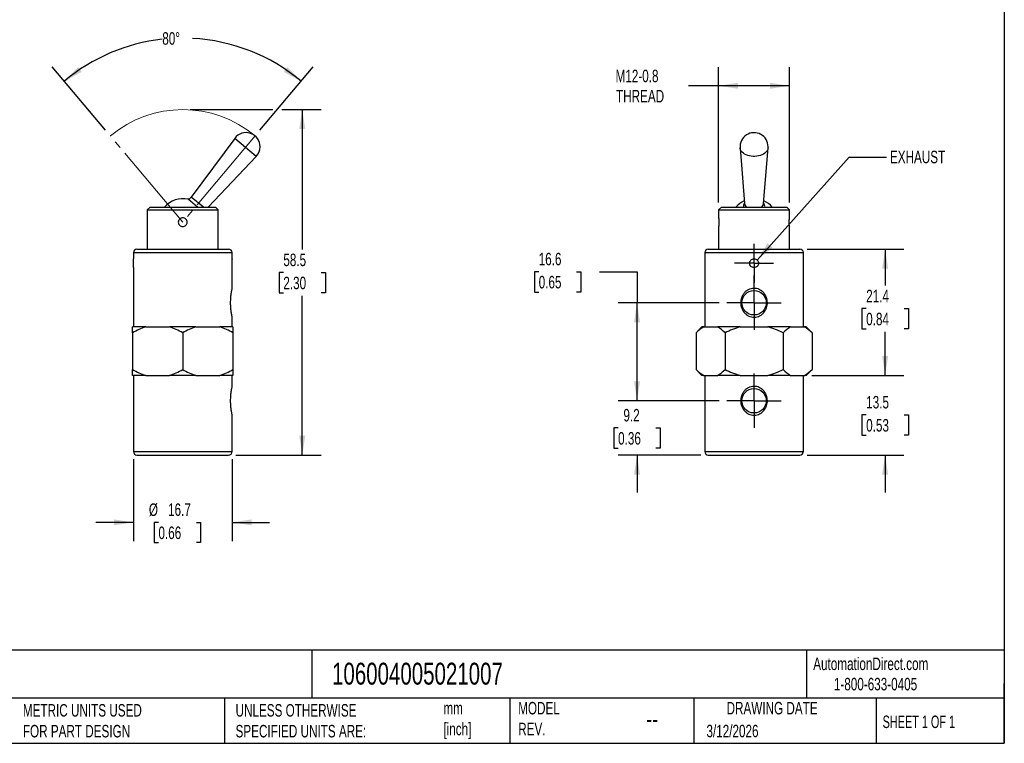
# Model space of a CAD drawing. Header units: millimetres. Extents: x 6 to 273, y 6 to 210.
# Tile 2 of 3: x 106 to 273, y 6 to 129. Entities that reach past the tile are written whole.
import ezdxf

# ---------------------------------------------------------------- set-up
doc = ezdxf.new("R2010")
doc.units = ezdxf.units.MM
doc.linetypes.add('SLD-Center', pattern=[19.05, 15.24, -1.27, 1.27, -1.27])
doc.linetypes.add('SLD-Solid', pattern=[0])
doc.layers.add('CENTER', color=40, linetype='SLD-Center')
doc.layers.add('DIMENSIONS', color=140, linetype='SLD-Solid', lineweight=25)
doc.layers.add('TEXT', color=140, linetype='SLD-Solid', lineweight=25)
doc.styles.add('SLDTEXTSTYLE0', font='TXT', dxfattribs={"width": 0.7})
doc.styles.add('SLDTEXTSTYLE1', font='TXT', dxfattribs={"width": 0.65})
doc.dimstyles.new('SLDDIMSTYLE0', dxfattribs={"dimtxt": 2.158008, "dimasz": 3.302, "dimexe": 0, "dimexo": 0.0625, "dimgap": 0.539502, "dimtad": 0, "dimtih": 1, "dimtoh": 1, "dimdec": 4, "dimzin": 12, "dimdsep": 46, "dimtxsty": 'SLDTEXTSTYLE0', "dimsah": 1, "dimcen": 0.09, "dimadec": 0, "dimazin": 3, "dimtfac": 1, "dimtdec": 0, "dimtofl": 0, "dimtmove": 0, "dimatfit": 3, "dimfxl": 0, "dimfrac": 2, "dimtolj": 1, "dimtzin": 12, "dimarcsym": 0})
doc.dimstyles.new('SLDDIMSTYLE1', dxfattribs={"dimtxt": 2.158008, "dimasz": 3.302, "dimexe": 0, "dimexo": 0.0625, "dimgap": 0.539502, "dimtad": 0, "dimtih": 1, "dimtoh": 1, "dimdec": 1, "dimrnd": 1e-09, "dimzin": 12, "dimdsep": 46, "dimtxsty": 'SLDTEXTSTYLE0', "dimsah": 1, "dimcen": 0.09, "dimadec": 0, "dimazin": 3, "dimtfac": 1, "dimtdec": 1, "dimtofl": 0, "dimtmove": 0, "dimatfit": 3, "dimfxl": 0, "dimfrac": 2, "dimtolj": 1, "dimtzin": 12, "dimarcsym": 0})
doc.dimstyles.new('SLDDIMSTYLE2', dxfattribs={"dimtxt": 2.158008, "dimasz": 3.302, "dimexe": 0, "dimexo": 0.0625, "dimgap": 0.539502, "dimtad": 0, "dimtih": 1, "dimtoh": 1, "dimdec": 1, "dimrnd": 1e-09, "dimzin": 12, "dimdsep": 46, "dimtxsty": 'SLDTEXTSTYLE0', "dimsah": 1, "dimcen": 0.09, "dimadec": 0, "dimazin": 3, "dimtfac": 1, "dimtdec": 1, "dimtmove": 0, "dimatfit": 0, "dimfxl": 0, "dimfrac": 2, "dimtolj": 1, "dimtzin": 12, "dimarcsym": 0})
doc.dimstyles.new('SLDDIMSTYLE3', dxfattribs={"dimtxt": 0.18, "dimasz": 3.302, "dimexe": 0, "dimexo": 0.0625, "dimgap": 0, "dimtad": 0, "dimtih": 1, "dimtoh": 1, "dimdec": 0, "dimrnd": 1e-09, "dimzin": 0, "dimdsep": 46, "dimtxsty": 'Standard', "dimsah": 1, "dimcen": 0.09, "dimadec": 0, "dimazin": 0, "dimtfac": 3.302, "dimtdec": 0, "dimtofl": 0, "dimtmove": 0, "dimatfit": 3, "dimfxl": 0, "dimfrac": 2, "dimtolj": 1, "dimtzin": 0, "dimarcsym": 0})

# ---------------------------------------------------------------- blocks, each defined once
blk = doc.blocks.new('_D')
at = {"layer": 'DIMENSIONS'}
for p, q in [((120.85, 110.21), (111.84, 120.94)), ((147, 110.21), (156.01, 120.94))]:
    blk.add_line(p, q, dxfattribs=at)
for start, end in [(96.3769, 130), (50, 86.9555)]:
    blk.add_arc((133.92, 94.63), 31.18, start, end, dxfattribs=at)
for points in [[(113.88, 118.51), (116.83, 120.09), (116.21, 120.9)], [(153.97, 118.51), (151.63, 120.9), (151.02, 120.09)]]:
    blk.add_solid(points, dxfattribs=at)
at = {"layer": 'DIMENSIONS', "insert": (130.46, 126.81), "char_height": 2.117, "attachment_point": 1, "style": 'SLDTEXTSTYLE0'}
blk.add_mtext('80°', dxfattribs=at)
blk = doc.blocks.new('_D_1')
at = {"layer": 'DIMENSIONS'}
for p, q in [((135.19, 113.7), (149.17, 113.7)), ((150.69, 113.7), (157.35, 113.7)), ((154.17, 113.7), (154.17, 90)), ((150.96, 86.09), (150.24, 86.09)), ((150.24, 86.09), (150.24, 82.66)), ((157.38, 86.09), (158.1, 86.09)), ((158.1, 86.09), (158.1, 82.66)), ((150.24, 82.66), (150.96, 82.66)), ((154.17, 55.18), (154.17, 82.18)), ((158.1, 82.66), (157.38, 82.66)), ((142.94, 55.18), (157.35, 55.18))]:
    blk.add_line(p, q, dxfattribs=at)
for points in [[(154.17, 113.7), (153.66, 110.4), (154.68, 110.4)], [(154.17, 55.18), (154.68, 58.48), (153.66, 58.48)]]:
    blk.add_solid(points, dxfattribs=at)
at = {"layer": 'DIMENSIONS', "char_height": 2.117, "attachment_point": 1, "style": 'SLDTEXTSTYLE0'}
for s, insert in [('58.5', (150.96, 89.3)), ('2.30', (150.96, 85.39))]:
    blk.add_mtext(s, dxfattribs=dict(at, insert=insert))
blk = doc.blocks.new('_D_2')
at = {"layer": 'DIMENSIONS'}
for p, q in [((125.57, 54.51), (125.57, 40.6)), ((142.27, 54.51), (142.27, 40.6)), ((125.57, 43.77), (119.22, 43.77)), ((129.81, 43.77), (129.09, 43.77)), ((129.09, 43.77), (129.09, 40.34)), ((136.23, 43.77), (136.95, 43.77)), ((136.95, 43.77), (136.95, 40.34)), ((142.27, 43.77), (148.62, 43.77)), ((129.09, 40.34), (129.81, 40.34)), ((136.95, 40.34), (136.23, 40.34))]:
    blk.add_line(p, q, dxfattribs=at)
for points in [[(125.57, 43.77), (122.27, 44.28), (122.27, 43.27)], [(142.27, 43.77), (145.58, 43.27), (145.58, 44.28)]]:
    blk.add_solid(points, dxfattribs=at)
at = {"layer": 'DIMENSIONS', "char_height": 2.117, "attachment_point": 1, "style": 'SLDTEXTSTYLE0'}
for s, insert in [('%%c', (128.19, 46.99)), ('16.7', (131.44, 46.99)), ('0.66', (129.81, 43.07))]:
    blk.add_mtext(s, dxfattribs=dict(at, insert=insert))
blk = doc.blocks.new('_D_3')
at = {"layer": 'DIMENSIONS'}
for p, q in [((239.69, 90.08), (256.04, 90.08)), ((252.87, 90.08), (252.87, 83.9)), ((249.66, 79.98), (248.94, 79.98)), ((248.94, 79.98), (248.94, 76.55)), ((256.07, 79.98), (256.8, 79.98)), ((256.8, 79.98), (256.8, 76.55)), ((248.94, 76.55), (249.66, 76.55)), ((252.87, 68.68), (252.87, 76.07)), ((256.8, 76.55), (256.07, 76.55)), ((240.47, 68.68), (256.04, 68.68))]:
    blk.add_line(p, q, dxfattribs=at)
for points in [[(252.87, 90.08), (252.36, 86.77), (253.38, 86.77)], [(252.87, 68.68), (253.38, 71.98), (252.36, 71.98)]]:
    blk.add_solid(points, dxfattribs=at)
at = {"layer": 'DIMENSIONS', "char_height": 2.117, "attachment_point": 1, "style": 'SLDTEXTSTYLE0'}
for s, insert in [('21.4', (249.66, 83.19)), ('0.84', (249.66, 79.28))]:
    blk.add_mtext(s, dxfattribs=dict(at, insert=insert))
blk = doc.blocks.new('_D_4')
at = {"layer": 'DIMENSIONS'}
for p, q in [((252.87, 68.68), (252.87, 75.03)), ((240.47, 68.68), (256.04, 68.68)), ((249.66, 61.98), (248.94, 61.98)), ((248.94, 61.98), (248.94, 58.55)), ((256.07, 61.98), (256.8, 61.98)), ((256.8, 61.98), (256.8, 58.55)), ((248.94, 58.55), (249.66, 58.55)), ((256.8, 58.55), (256.07, 58.55)), ((239.69, 55.18), (256.04, 55.18)), ((252.87, 55.18), (252.87, 48.83))]:
    blk.add_line(p, q, dxfattribs=at)
for points in [[(252.87, 68.68), (253.38, 71.98), (252.36, 71.98)], [(252.87, 55.18), (252.36, 51.87), (253.38, 51.87)]]:
    blk.add_solid(points, dxfattribs=at)
at = {"layer": 'DIMENSIONS', "char_height": 2.117, "attachment_point": 1, "style": 'SLDTEXTSTYLE0'}
for s, insert in [('13.5', (249.66, 65.19)), ('0.53', (249.66, 61.28))]:
    blk.add_mtext(s, dxfattribs=dict(at, insert=insert))
blk = doc.blocks.new('_D_5')
at = {"layer": 'DIMENSIONS'}
for p, q in [((210.86, 64.38), (210.86, 70.73)), ((224.79, 64.38), (207.68, 64.38)), ((207.65, 59.78), (206.93, 59.78)), ((206.93, 59.78), (206.93, 56.35)), ((214.06, 59.78), (214.79, 59.78)), ((214.79, 59.78), (214.79, 56.35)), ((206.93, 56.35), (207.65, 56.35)), ((221.65, 55.18), (207.68, 55.18)), ((210.86, 55.18), (210.86, 48.83)), ((214.79, 56.35), (214.06, 56.35))]:
    blk.add_line(p, q, dxfattribs=at)
for points in [[(210.86, 64.38), (211.36, 67.68), (210.35, 67.68)], [(210.86, 55.18), (210.35, 51.87), (211.36, 51.87)]]:
    blk.add_solid(points, dxfattribs=at)
at = {"layer": 'DIMENSIONS', "char_height": 2.117, "attachment_point": 1, "style": 'SLDTEXTSTYLE0'}
for s, insert in [('9.2', (208.55, 62.99)), ('0.36', (207.65, 59.07))]:
    blk.add_mtext(s, dxfattribs=dict(at, insert=insert))
blk = doc.blocks.new('_D_6')
at = {"layer": 'DIMENSIONS'}
for p, q in [((194.2, 86.23), (193.48, 86.23)), ((193.48, 86.23), (193.48, 82.8)), ((200.62, 86.23), (201.34, 86.23)), ((201.34, 86.23), (201.34, 82.8)), ((204.51, 86.23), (210.86, 86.23)), ((210.86, 86.23), (210.86, 80.98)), ((193.48, 82.8), (194.2, 82.8)), ((201.34, 82.8), (200.62, 82.8)), ((224.79, 80.98), (207.68, 80.98)), ((210.86, 64.38), (210.86, 80.98)), ((224.79, 64.38), (207.68, 64.38))]:
    blk.add_line(p, q, dxfattribs=at)
for points in [[(210.86, 80.98), (210.35, 77.67), (211.36, 77.67)], [(210.86, 64.38), (211.36, 67.68), (210.35, 67.68)]]:
    blk.add_solid(points, dxfattribs=at)
at = {"layer": 'DIMENSIONS', "char_height": 2.117, "attachment_point": 1, "style": 'SLDTEXTSTYLE0'}
for s, insert in [('16.6', (194.2, 89.44)), ('0.65', (194.2, 85.53))]:
    blk.add_mtext(s, dxfattribs=dict(at, insert=insert))
blk = doc.blocks.new('_D_7')
at = {"layer": 'DIMENSIONS'}
for p, q in [((224.67, 97.99), (224.67, 120.91)), ((236.67, 97.99), (236.67, 120.91)), ((224.67, 117.73), (219.57, 117.73)), ((236.67, 117.73), (224.67, 117.73))]:
    blk.add_line(p, q, dxfattribs=at)
for points in [[(224.67, 117.73), (227.97, 117.23), (227.97, 118.24)], [(236.67, 117.73), (233.37, 118.24), (233.37, 117.23)]]:
    blk.add_solid(points, dxfattribs=at)
at = {"layer": 'DIMENSIONS', "char_height": 2.117, "attachment_point": 1, "style": 'SLDTEXTSTYLE0'}
for s, insert in [('M12-0.8', (207.22, 120.46)), ('THREAD', (207.3, 117.03))]:
    blk.add_mtext(s, dxfattribs=dict(at, insert=insert))
blk = doc.blocks.new('SW_CENTERMARKSYMBOL_0')
at = {"layer": 'CENTER', "color": 0}
for p, q in [((0, 2.54), (0, 4.607)), ((0, 0), (0, 2.54)), ((-2.54, 0), (-4.607, 0)), ((0, 0), (-2.54, 0)), ((0, 0), (0, -2.54)), ((0, 0), (2.54, 0)), ((2.54, 0), (4.607, 0)), ((0, -2.54), (0, -4.607))]:
    blk.add_line(p, q, dxfattribs=at)
blk = doc.blocks.new('SW_CENTERMARKSYMBOL_1')
at = {"layer": 'CENTER', "color": 0}
for p, q in [((0, 2.54), (0, 4.607)), ((0, 0), (0, 2.54)), ((-2.54, 0), (-4.607, 0)), ((0, 0), (-2.54, 0)), ((0, 0), (0, -2.54)), ((0, 0), (2.54, 0)), ((2.54, 0), (4.607, 0)), ((0, -2.54), (0, -4.607))]:
    blk.add_line(p, q, dxfattribs=at)
blk = doc.blocks.new('SW_CENTERMARKSYMBOL_2')
at = {"layer": 'CENTER', "color": 0}
for p, q in [((0, 2.54), (0, 3.29)), ((0, 0), (0, 2.54)), ((-2.54, 0), (-3.29, 0)), ((0, 0), (-2.54, 0)), ((0, 0), (0, -2.54)), ((0, 0), (2.54, 0)), ((2.54, 0), (3.29, 0)), ((0, -2.54), (0, -3.29))]:
    blk.add_line(p, q, dxfattribs=at)

msp = doc.modelspace()

# ---------------------------------------------------------------- linework, layer by layer
at = {"color": 7, "linetype": 'SLD-Center', "lineweight": 18}
for p, q in [((133.9248, 94.62602), (121.66497, 109.23672)), ((146.18464, 109.23672), (133.9248, 94.62602))]:
    msp.add_line(p, q, dxfattribs=at)
for p, q in [((142.74224, 108.83006), (135.37643, 98.88489)), ((146.38191, 105.77601), (142.74224, 108.83006)), ((228.29924, 107.22523), (229.04836, 97.78678)), ((232.2952, 97.78678), (233.04432, 107.22523)), ((138.22802, 97.17602), (146.38191, 105.77601)), ((136.42289, 97.17602), (134.83104, 98.51174)), ((137.41299, 97.17602), (135.37643, 98.88489)), ((128.3848, 97.17602), (127.9248, 96.71602)), ((127.9248, 96.71602), (127.9248, 90.07602)), ((127.9248, 96.71602), (139.9248, 96.71602)), ((128.3848, 97.17602), (139.4648, 97.17602)), ((139.9248, 96.71602), (139.4648, 97.17602)), ((139.9248, 90.07602), (139.9248, 96.71602)), ((225.13178, 97.17602), (224.67178, 96.71602)), ((224.67178, 96.71602), (224.67178, 95.37583)), ((224.67178, 96.71602), (230.67178, 96.71602)), ((225.13178, 97.17602), (230.67178, 97.17602)), ((230.67178, 97.17602), (236.21178, 97.17602)), ((230.67178, 96.71602), (236.67178, 96.71602)), ((236.67178, 96.71602), (236.21178, 97.17602)), ((236.67178, 95.36658), (236.67178, 96.71602)), ((224.67178, 93.88546), (224.67178, 90.07602)), ((236.67178, 90.07602), (236.67178, 93.87621)), ((126.1748, 90.07602), (141.6748, 90.07602)), ((222.92178, 90.07602), (230.67178, 90.07602)), ((230.67178, 90.07602), (238.42178, 90.07602)), ((125.5748, 89.47602), (125.5748, 88.42546)), ((125.5748, 89.47602), (142.2748, 89.47602)), ((142.2748, 88.41649), (142.2748, 89.47602)), ((222.32178, 89.47602), (222.32178, 76.87602)), ((222.32178, 89.47602), (230.67178, 89.47602)), ((230.67178, 89.47602), (239.02178, 89.47602)), ((239.02178, 76.87602), (239.02178, 89.47602)), ((125.5748, 86.93555), (125.5748, 76.87602)), ((142.2748, 83.4718), (142.2748, 86.92658)), ((142.2748, 76.87602), (142.2748, 78.47895)), ((127.65226, 76.87602), (125.4248, 76.87602)), ((127.65226, 76.87602), (131.69734, 76.87602)), ((136.15226, 76.87602), (131.69734, 76.87602)), ((136.15226, 76.87602), (140.19734, 76.87602)), ((142.4248, 76.87602), (140.19734, 76.87602)), ((221.85678, 76.87602), (220.85683, 75.87607)), ((222.14285, 76.87602), (221.85678, 76.87602)), ((222.14285, 76.87602), (224.47828, 76.87602)), ((228.33635, 76.87602), (224.47828, 76.87602)), ((228.33635, 76.87602), (233.00721, 76.87602)), ((236.86528, 76.87602), (233.00721, 76.87602)), ((236.86528, 76.87602), (239.20071, 76.87602)), ((239.48678, 76.87602), (239.20071, 76.87602)), ((240.48673, 75.87607), (239.48678, 76.87602)), ((125.4248, 75.87607), (125.4248, 69.67598)), ((133.9248, 75.87607), (133.9248, 69.67598)), ((142.4248, 75.87607), (142.4248, 69.67598)), ((220.85683, 75.87607), (220.85683, 69.67598)), ((225.7643, 75.87607), (225.7643, 69.67598)), ((235.57926, 75.87607), (235.57926, 69.67598)), ((240.48673, 75.87607), (240.48673, 69.67598)), ((127.65226, 68.67602), (125.4248, 68.67602)), ((125.5748, 68.67602), (125.5748, 55.77602)), ((127.65226, 68.67602), (131.69734, 68.67602)), ((136.15226, 68.67602), (131.69734, 68.67602)), ((136.15226, 68.67602), (140.19734, 68.67602)), ((142.4248, 68.67602), (140.19734, 68.67602)), ((142.2748, 66.8718), (142.2748, 68.67602)), ((220.85683, 69.67598), (221.85678, 68.67602)), ((222.14285, 68.67602), (221.85678, 68.67602)), ((222.14285, 68.67602), (224.47828, 68.67602)), ((222.32178, 68.67602), (222.32178, 55.77602)), ((228.33635, 68.67602), (224.47828, 68.67602)), ((228.33635, 68.67602), (233.00721, 68.67602)), ((236.86528, 68.67602), (233.00721, 68.67602)), ((236.86528, 68.67602), (239.20071, 68.67602)), ((239.02178, 55.77602), (239.02178, 68.67602)), ((239.48678, 68.67602), (239.20071, 68.67602)), ((239.48678, 68.67602), (240.48673, 69.67598)), ((142.2748, 55.77602), (142.2748, 61.87895)), ((125.5748, 55.77602), (142.2748, 55.77602)), ((126.1748, 55.17602), (141.6748, 55.17602)), ((222.32178, 55.77602), (230.67178, 55.77602)), ((222.92178, 55.17602), (230.67178, 55.17602)), ((230.67178, 55.77602), (239.02178, 55.77602)), ((230.67178, 55.17602), (238.42178, 55.17602))]:
    msp.add_line(p, q)
at = {"flags": 128}
msp.add_lwpolyline([(233.04432, 107.22523), (233.01431, 107.04905), (232.94075, 106.85062), (232.82669, 106.66026), (232.67418, 106.48137), (232.48593, 106.31715), (232.26531, 106.17052), (232.01626, 106.04409), (231.74321, 105.94014), (231.45104, 105.8605), (231.14497, 105.80661), (230.83045, 105.77942), (230.51311, 105.77942), (230.19859, 105.80661), (229.89252, 105.8605), (229.60035, 105.94014), (229.3273, 106.04409), (229.07825, 106.17052), (228.85763, 106.31715), (228.66938, 106.48137), (228.51687, 106.66026), (228.40282, 106.85062), (228.32925, 107.04905), (228.29924, 107.22523)], dxfattribs=at)
for centre in [(230.67178, 80.97602), (230.67178, 64.37602)]:
    msp.add_circle(centre, 2.067)
at = {"color": 7, "linetype": 'SLD-Solid', "lineweight": 18}
msp.add_arc((133.9248, 94.62602), 19.07292, 50, 130, dxfattribs=at)
for centre, radius, start, end in [((144.6548, 107.41354), 2.38, 0, 143.4747737), ((230.67178, 107.41354), 2.38, 0, 184.5379578), ((144.6548, 107.41354), 2.38, 316.5252263, 0), ((230.67178, 107.41354), 2.38, 355.4620422, 0), ((133.9248, 94.62602), 3.99, 76.872011, 140.2754266), ((134.5648, 99.48602), 1.01, 285.2838398, 323.4747737), ((230.67178, 94.62602), 3.99, 114.5929413, 140.2754266), ((229.6783, 97.35082), 0.80811, 141.7947808, 192.4918973), ((229.89982, 97.88382), 0.85698, 186.5018371, 235.6825565), ((231.42887, 97.89279), 0.8728, 304.7918222, 353.0237841), ((231.67214, 97.35239), 0.80173, 347.2920515, 38.4212703), ((230.67178, 94.62602), 3.99, 39.7245734, 65.4070587), ((126.1748, 89.47602), 0.6, 90, 180), ((141.6748, 89.47602), 0.6, 0, 90), ((222.92178, 89.47602), 0.6, 90, 180), ((238.42178, 89.47602), 0.6, 0, 90), ((126.1748, 55.77602), 0.6, 180, 270), ((141.6748, 55.77602), 0.6, 270, 0), ((222.92178, 55.77602), 0.6, 180, 270), ((238.42178, 55.77602), 0.6, 270, 0)]:
    msp.add_arc(centre, radius, start, end)
for points, knots in [([(133.1748, 94.62602), (133.1748, 94.82442), (133.25656, 95.01865), (133.46405, 95.22582), (133.54725, 95.28147), (133.72891, 95.35663), (133.82629, 95.37611), (134.02467, 95.37593), (134.12196, 95.35629), (134.30353, 95.2808), (134.38657, 95.22505), (134.59378, 95.01744), (134.67487, 94.82161), (134.67476, 94.5278), (134.65524, 94.42949), (134.57993, 94.24791), (134.52492, 94.16543), (134.38493, 94.02555), (134.30238, 93.97058), (134.12066, 93.8954), (134.02231, 93.87597), (133.72853, 93.87613), (133.53277, 93.95742), (133.32541, 94.16474), (133.26969, 94.24788), (133.19436, 94.42948), (133.1748, 94.52682), (133.1748, 94.62602)], [0, 0, 0, 0, 0.125, 0.125, 0.1875, 0.1875, 0.25, 0.25, 0.3125, 0.3125, 0.375, 0.375, 0.5, 0.5, 0.5625, 0.5625, 0.625, 0.625, 0.6875, 0.6875, 0.75, 0.75, 0.875, 0.875, 0.9375, 0.9375, 1, 1, 1, 1]), ([(224.6718, 95.37583), (224.6718, 95.37589), (224.67009, 95.3899), (224.67632, 95.34033), (224.68957, 95.2237), (224.70645, 95.03036), (224.71818, 94.79503), (224.72004, 94.53924), (224.71105, 94.29312), (224.69501, 94.08333), (224.67986, 93.94073), (224.67134, 93.87245), (224.67263, 93.88284), (224.67295, 93.88546)], [0, 0, 0, 0, 0.000492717, 0.107837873, 0.21547997, 0.322517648, 0.428988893, 0.53581279, 0.643363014, 0.750875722, 0.857661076, 0.964153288, 1, 1, 1, 1]), ([(236.67176, 93.87621), (236.67176, 93.87615), (236.67347, 93.86214), (236.66724, 93.91171), (236.65399, 94.02834), (236.63711, 94.22168), (236.62538, 94.45701), (236.62352, 94.7128), (236.63251, 94.95892), (236.64855, 95.16871), (236.6637, 95.31131), (236.67222, 95.37959), (236.67093, 95.3692), (236.67061, 95.36658)], [0, 0, 0, 0, 0.0004927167, 0.1078378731, 0.2154799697, 0.3225176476, 0.4289888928, 0.5358127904, 0.6433630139, 0.7508757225, 0.8576610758, 0.9641532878, 1, 1, 1, 1]), ([(125.60855, 87.67602), (125.60823, 87.73081), (125.6074, 87.86985), (125.59966, 88.0796), (125.58761, 88.2734), (125.57809, 88.38999), (125.57361, 88.43969), (125.57483, 88.42565), (125.57485, 88.42546)], [0, 0, 0, 0, 0.139783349, 0.354753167, 0.569373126, 0.783250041, 0.99714048, 1, 1, 1, 1]), ([(142.27395, 88.41649), (142.27396, 88.41664), (142.27398, 88.41701), (142.26564, 88.32128), (142.25404, 88.15311), (142.24334, 87.92831), (142.24181, 87.76012), (142.24105, 87.67602)], [0, 0, 0, 0, 0.1416250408, 0.3567535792, 0.571524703, 0.7857518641, 1, 1, 1, 1]), ([(229.92178, 87.67602), (229.92178, 87.47772), (230.00342, 87.28351), (230.21109, 87.07616), (230.29426, 87.02054), (230.47606, 86.94536), (230.57344, 86.92593), (230.77157, 86.92612), (230.86893, 86.94576), (231.05039, 87.02119), (231.13355, 87.07699), (231.34077, 87.28462), (231.42185, 87.48047), (231.42174, 87.77421), (231.40225, 87.87244), (231.32693, 88.05411), (231.27192, 88.1366), (231.13182, 88.27657), (231.04924, 88.33152), (230.86758, 88.40665), (230.76925, 88.42607), (230.47562, 88.42591), (230.27982, 88.34469), (230.07234, 88.13726), (230.01662, 88.05409), (229.94132, 87.87246), (229.92178, 87.77517), (229.92178, 87.67602)], [0, 0, 0, 0, 0.125, 0.125, 0.1875, 0.1875, 0.25, 0.25, 0.3125, 0.3125, 0.375, 0.375, 0.5, 0.5, 0.5625, 0.5625, 0.625, 0.625, 0.6875, 0.6875, 0.75, 0.75, 0.875, 0.875, 0.9375, 0.9375, 1, 1, 1, 1]), ([(125.57565, 86.93555), (125.57564, 86.9354), (125.57562, 86.93503), (125.58396, 87.03076), (125.59556, 87.19894), (125.60627, 87.42373), (125.60779, 87.59192), (125.60855, 87.67602)], [0, 0, 0, 0, 0.141625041, 0.356753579, 0.571524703, 0.785751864, 1, 1, 1, 1]), ([(142.24105, 87.67602), (142.24138, 87.62123), (142.2422, 87.48219), (142.24994, 87.27244), (142.26199, 87.07864), (142.27151, 86.96205), (142.276, 86.91235), (142.27477, 86.92639), (142.27475, 86.92658)], [0, 0, 0, 0, 0.139783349, 0.354753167, 0.569373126, 0.783250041, 0.99714048, 1, 1, 1, 1]), ([(142.27383, 83.4718), (142.27414, 83.47313), (142.27631, 83.48259), (142.26586, 83.4373), (142.24022, 83.32318), (142.19702, 83.11891), (142.14365, 82.83879), (142.08736, 82.49181), (142.03645, 82.09319), (141.99859, 81.66422), (141.97809, 81.21268), (141.97764, 80.76636), (141.9962, 80.32902), (142.02928, 79.93204), (142.07242, 79.57032), (142.11786, 79.26773), (142.16299, 79.01017), (142.20437, 78.79809), (142.24182, 78.6217), (142.25687, 78.55494), (142.26452, 78.521)], [0, 0, 0, 0, 0.008257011, 0.058435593, 0.114973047, 0.173849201, 0.236414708, 0.30128803, 0.365472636, 0.431636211, 0.495473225, 0.561140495, 0.622128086, 0.684715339, 0.739727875, 0.796005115, 0.844201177, 0.893431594, 0.945830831, 1, 1, 1, 1]), ([(230.25754, 78.521), (230.41, 78.4876), (230.56715, 78.47259), (230.878, 78.4808), (231.03007, 78.50345), (231.32782, 78.58405), (231.47398, 78.64289), (231.74354, 78.78757), (231.86935, 78.87385), (232.10419, 79.07286), (232.21184, 79.18491), (232.40173, 79.42366), (232.48532, 79.55149), (232.63056, 79.82383), (232.69113, 79.96686), (232.78649, 80.25835), (232.82189, 80.40796), (232.89083, 80.86858), (232.88569, 81.17873), (232.77263, 81.79023), (232.66649, 82.08159), (232.43304, 82.48246), (232.34425, 82.60746), (232.14362, 82.83968), (232.03074, 82.94747), (231.6664, 83.22942), (231.38173, 83.36742), (230.92741, 83.46518), (230.77089, 83.47961), (230.46336, 83.47087), (230.30807, 83.44759), (230.00986, 83.36592), (229.86828, 83.30857), (229.59876, 83.16368), (229.46975, 83.0748), (229.23702, 82.8768), (229.13169, 82.76713), (228.9414, 82.5278), (228.85624, 82.39714), (228.71251, 82.12697), (228.65284, 81.98631), (228.55714, 81.69402), (228.52125, 81.54166), (228.47583, 81.23739), (228.46571, 81.08414), (228.47081, 80.77534), (228.48635, 80.61948), (228.5422, 80.31698), (228.58243, 80.16885), (228.68849, 79.87905), (228.75426, 79.73828), (228.98492, 79.34111), (229.18776, 79.10225), (229.55144, 78.81947), (229.68407, 78.7369), (229.96025, 78.605), (230.10508, 78.55441), (230.25754, 78.521)], [0, 0, 0, 0, 0.03125, 0.03125, 0.0625, 0.0625, 0.09375, 0.09375, 0.125, 0.125, 0.15625, 0.15625, 0.1875, 0.1875, 0.21875, 0.21875, 0.25, 0.25, 0.3125, 0.3125, 0.375, 0.375, 0.40625, 0.40625, 0.4375, 0.4375, 0.5, 0.5, 0.53125, 0.53125, 0.5625, 0.5625, 0.59375, 0.59375, 0.625, 0.625, 0.65625, 0.65625, 0.6875, 0.6875, 0.71875, 0.71875, 0.75, 0.75, 0.78125, 0.78125, 0.8125, 0.8125, 0.84375, 0.84375, 0.875, 0.875, 0.9375, 0.9375, 0.96875, 0.96875, 1, 1, 1, 1]), ([(142.26452, 78.521), (142.27049, 78.4949), (142.277, 78.46643), (142.27435, 78.47798), (142.27413, 78.47895)], [0, 0, 0, 0, 0.916599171, 1, 1, 1, 1]), ([(142.27383, 66.8718), (142.27414, 66.87313), (142.27631, 66.88259), (142.26586, 66.8373), (142.24022, 66.72318), (142.19702, 66.51891), (142.14365, 66.23879), (142.08736, 65.89181), (142.03645, 65.49319), (141.99859, 65.06422), (141.97809, 64.61268), (141.97764, 64.16636), (141.9962, 63.72902), (142.02928, 63.33204), (142.07242, 62.97032), (142.11786, 62.66773), (142.16299, 62.41017), (142.20437, 62.19809), (142.24182, 62.0217), (142.25687, 61.95494), (142.26452, 61.921)], [0, 0, 0, 0, 0.008257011, 0.058435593, 0.114973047, 0.173849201, 0.236414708, 0.30128803, 0.365472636, 0.431636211, 0.495473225, 0.561140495, 0.622128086, 0.684715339, 0.739727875, 0.796005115, 0.844201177, 0.893431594, 0.945830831, 1, 1, 1, 1]), ([(230.25754, 61.921), (230.41, 61.8876), (230.56715, 61.87259), (230.878, 61.8808), (231.03007, 61.90345), (231.32782, 61.98405), (231.47398, 62.04289), (231.74354, 62.18757), (231.86935, 62.27385), (232.10419, 62.47286), (232.21184, 62.58491), (232.40173, 62.82366), (232.48532, 62.95149), (232.63056, 63.22383), (232.69113, 63.36686), (232.78649, 63.65835), (232.82189, 63.80796), (232.89083, 64.26858), (232.88569, 64.57873), (232.77263, 65.19023), (232.66649, 65.48159), (232.43304, 65.88246), (232.34425, 66.00746), (232.14362, 66.23968), (232.03074, 66.34747), (231.6664, 66.62942), (231.38173, 66.76742), (230.92741, 66.86518), (230.77089, 66.87961), (230.46336, 66.87087), (230.30807, 66.84759), (230.00986, 66.76592), (229.86828, 66.70857), (229.59876, 66.56368), (229.46975, 66.4748), (229.23702, 66.2768), (229.13169, 66.16713), (228.9414, 65.9278), (228.85624, 65.79714), (228.71251, 65.52697), (228.65284, 65.38631), (228.55714, 65.09402), (228.52125, 64.94166), (228.47583, 64.63739), (228.46571, 64.48414), (228.47081, 64.17534), (228.48635, 64.01948), (228.5422, 63.71698), (228.58243, 63.56885), (228.68849, 63.27905), (228.75426, 63.13828), (228.98492, 62.74111), (229.18776, 62.50225), (229.55144, 62.21947), (229.68407, 62.1369), (229.96025, 62.005), (230.10508, 61.95441), (230.25754, 61.921)], [0, 0, 0, 0, 0.03125, 0.03125, 0.0625, 0.0625, 0.09375, 0.09375, 0.125, 0.125, 0.15625, 0.15625, 0.1875, 0.1875, 0.21875, 0.21875, 0.25, 0.25, 0.3125, 0.3125, 0.375, 0.375, 0.40625, 0.40625, 0.4375, 0.4375, 0.5, 0.5, 0.53125, 0.53125, 0.5625, 0.5625, 0.59375, 0.59375, 0.625, 0.625, 0.65625, 0.65625, 0.6875, 0.6875, 0.71875, 0.71875, 0.75, 0.75, 0.78125, 0.78125, 0.8125, 0.8125, 0.84375, 0.84375, 0.875, 0.875, 0.9375, 0.9375, 0.96875, 0.96875, 1, 1, 1, 1]), ([(142.26452, 61.921), (142.27049, 61.8949), (142.277, 61.86643), (142.27435, 61.87798), (142.27413, 61.87895)], [0, 0, 0, 0, 0.916599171, 1, 1, 1, 1])]:
    msp.add_open_spline(points, degree=3, knots=knots)
for points in [[(127.65226, 76.87602), (126.87736, 76.63896), (126.14041, 76.28922), (125.4248, 75.87607)], [(125.4248, 75.87607), (125.4248, 76.28922), (125.4248, 76.63896), (125.4248, 76.87602)], [(133.9248, 75.87607), (133.20919, 76.28922), (132.47224, 76.63896), (131.69734, 76.87602)], [(136.15226, 76.87602), (135.37736, 76.63896), (134.64041, 76.28922), (133.9248, 75.87607)], [(142.4248, 75.87607), (141.70919, 76.28922), (140.97224, 76.63896), (140.19734, 76.87602)], [(142.4248, 76.87602), (142.4248, 76.63896), (142.4248, 76.28922), (142.4248, 75.87607)], [(222.14285, 76.87602), (221.69546, 76.63896), (221.26998, 76.28922), (220.85683, 75.87607)], [(225.7643, 75.87607), (225.35115, 76.28922), (224.92566, 76.63896), (224.47828, 76.87602)], [(228.33635, 76.87602), (227.44158, 76.63896), (226.59061, 76.28922), (225.7643, 75.87607)], [(235.57926, 75.87607), (234.75295, 76.28922), (233.90198, 76.63896), (233.00721, 76.87602)], [(236.86528, 76.87602), (236.4179, 76.63896), (235.99241, 76.28922), (235.57926, 75.87607)], [(240.48673, 75.87607), (240.07358, 76.28922), (239.6481, 76.63896), (239.20071, 76.87602)], [(125.4248, 69.67598), (126.14041, 69.26282), (126.87736, 68.91308), (127.65226, 68.67602)], [(125.4248, 68.67602), (125.4248, 68.91308), (125.4248, 69.26282), (125.4248, 69.67598)], [(131.69734, 68.67602), (132.47224, 68.91308), (133.20919, 69.26282), (133.9248, 69.67598)], [(133.9248, 69.67598), (134.64041, 69.26282), (135.37736, 68.91308), (136.15226, 68.67602)], [(140.19734, 68.67602), (140.97224, 68.91308), (141.70919, 69.26282), (142.4248, 69.67598)], [(142.4248, 69.67598), (142.4248, 69.26282), (142.4248, 68.91308), (142.4248, 68.67602)], [(220.85683, 69.67598), (221.26998, 69.26282), (221.69546, 68.91308), (222.14285, 68.67602)], [(224.47828, 68.67602), (224.92566, 68.91308), (225.35115, 69.26282), (225.7643, 69.67598)], [(225.7643, 69.67598), (226.59061, 69.26282), (227.44158, 68.91308), (228.33635, 68.67602)], [(233.00721, 68.67602), (233.90198, 68.91308), (234.75295, 69.26282), (235.57926, 69.67598)], [(235.57926, 69.67598), (235.99241, 69.26282), (236.4179, 68.91308), (236.86528, 68.67602)], [(239.20071, 68.67602), (239.6481, 68.91308), (240.07358, 69.26282), (240.48673, 69.67598)]]:
    msp.add_open_spline(points, degree=3)
at = {"layer": 'TEXT'}
for p, q in [((273.05, 209.55), (273.05, 6.35)), ((273.05, 22.12611), (6.35, 22.12611)), ((155.7589, 22.12611), (155.7589, 13.97)), ((239.57538, 22.12611), (239.57538, 13.97)), ((273.05, 6.35), (273.05, 16.51)), ((273.05, 13.97), (6.35, 13.97)), ((140.99781, 13.97), (140.99781, 6.35)), ((189.30067, 13.97), (189.30067, 6.35)), ((220.46551, 13.97), (220.46551, 6.35)), ((251.34875, 13.97), (251.34875, 6.35)), ((6.35, 6.35), (273.05, 6.35))]:
    msp.add_line(p, q, dxfattribs=at)

# ---------------------------------------------------------------- block references
at = {"layer": 'CENTER'}
for name, p in [('SW_CENTERMARKSYMBOL_2', (230.67178, 87.67602)), ('SW_CENTERMARKSYMBOL_1', (230.67178, 80.97602)), ('SW_CENTERMARKSYMBOL_0', (230.67178, 64.37602))]:
    msp.add_blockref(name, p, dxfattribs=at)

# ---------------------------------------------------------------- texts
at = {"layer": 'TEXT'}
for s, insert, char_height, attachment_point, style in [('EXHAUST', (253.68383, 106.73305), 2.116667, 1, 'SLDTEXTSTYLE0'), ('106004005021007', (159.20772, 20.00164), 3.7041667, 1, 'SLDTEXTSTYLE0'), ('AutomationDirect.com', (240.69496, 20.87653), 2.1166667, 1, 'SLDTEXTSTYLE0'), ('1-800-633-0405', (244.19158, 17.43702), 2.1166667, 1, 'SLDTEXTSTYLE0'), ('MODEL ^JREV.', (190.73367, 13.36399), 2.1166667, 1, 'SLDTEXTSTYLE0'), ('DRAWING DATE', (233.72531, 13.36399), 2.1166667, 2, 'SLDTEXTSTYLE0'), ('METRIC UNITS USED ^JFOR PART DESIGN', (106.85361, 12.99657), 2.1166667, 1, 'SLDTEXTSTYLE0'), ('UNLESS OTHERWISE ^JSPECIFIED UNITS ARE:', (142.86913, 12.99657), 2.1166667, 1, 'SLDTEXTSTYLE0'), ('mm^J[inch]', (178.06381, 13.36204), 2.116667, 1, 'SLDTEXTSTYLE0'), ('--', (212.42799, 12.07568), 3.175, 1, 'SLDTEXTSTYLE0'), ('SHEET 1 OF 1', (252.44129, 11.05149), 2.1166667, 1, 'SLDTEXTSTYLE1'), ('3/12/2026', (222.61281, 9.49076), 2.116667, 1, 'SLDTEXTSTYLE0')]:
    msp.add_mtext(s, dxfattribs=dict(at, insert=insert, char_height=char_height, attachment_point=attachment_point, style=style))

# ---------------------------------------------------------------- dimensions: what is measured, and where the dimension line sits
at = {"layer": 'DIMENSIONS'}
dim = msp.add_angular_dim_2l(base=(145.36379, 123.63257), line1=((146.18464, 109.23672), (133.9248, 94.62602)), line2=((133.9248, 94.62602), (121.66497, 109.23672)), dimstyle='SLDDIMSTYLE0', dxfattribs=at)
dim.commit()
dim.dimension.update_dxf_attribs({"geometry": '_D', "text_midpoint": (133.02124, 125.79354), "dimtype": 162})
for base, p1, p2, text, dimstyle, picture, middle in [((224.67178, 117.73349), (236.67178, 96.71602), (224.67178, 96.71602), 'M12-0.8\\PTHREAD', 'SLDDIMSTYLE1', '_D_7', (213.15246, 117.73349)), ((125.5748, 43.7743), (142.2748, 55.77602), (125.5748, 55.77602), '%%c<>', 'SLDDIMSTYLE2', '_D_2', (133.02124, 43.7743))]:
    dim = msp.add_linear_dim(base=base, p1=p1, p2=p2, text=text, dimstyle=dimstyle, dxfattribs=at)
    dim.commit()
    dim.dimension.update_dxf_attribs({"geometry": picture, "text_midpoint": middle, "dimtype": 160})
for base, p1, p2, dimstyle, picture, middle in [((154.17095, 55.17602), (133.9248, 113.69894), (141.6748, 55.17602), 'SLDDIMSTYLE1', '_D_1', (154.17095, 86.08851)), ((252.86791, 90.07602), (239.20071, 68.67602), (238.42178, 90.07602), 'SLDDIMSTYLE1', '_D_3', (252.86791, 79.983)), ((210.85683, 80.97602), (226.06478, 64.37602), (226.06478, 80.97602), 'SLDDIMSTYLE1', '_D_6', (210.85683, 86.23072)), ((252.86791, 55.17602), (239.20071, 68.67602), (238.42178, 55.17602), 'SLDDIMSTYLE2', '_D_4', (252.86791, 61.98139)), ((210.85683, 64.37602), (222.92178, 55.17602), (226.06478, 64.37602), 'SLDDIMSTYLE2', '_D_5', (210.85683, 59.77602))]:
    dim = msp.add_linear_dim(base=base, p1=p1, p2=p2, angle=90, dimstyle=dimstyle, dxfattribs=at)
    dim.commit()
    dim.dimension.update_dxf_attribs({"geometry": picture, "text_midpoint": middle, "dimtype": 160})

# ---------------------------------------------------------------- leaders
at = {"layer": 'TEXT'}
msp.add_leader([(231.19002, 88.21817), (246.77694, 105.62058), (253.12694, 105.62058)], dimstyle='SLDDIMSTYLE3', dxfattribs=at)

doc.saveas('drawing.dxf')
